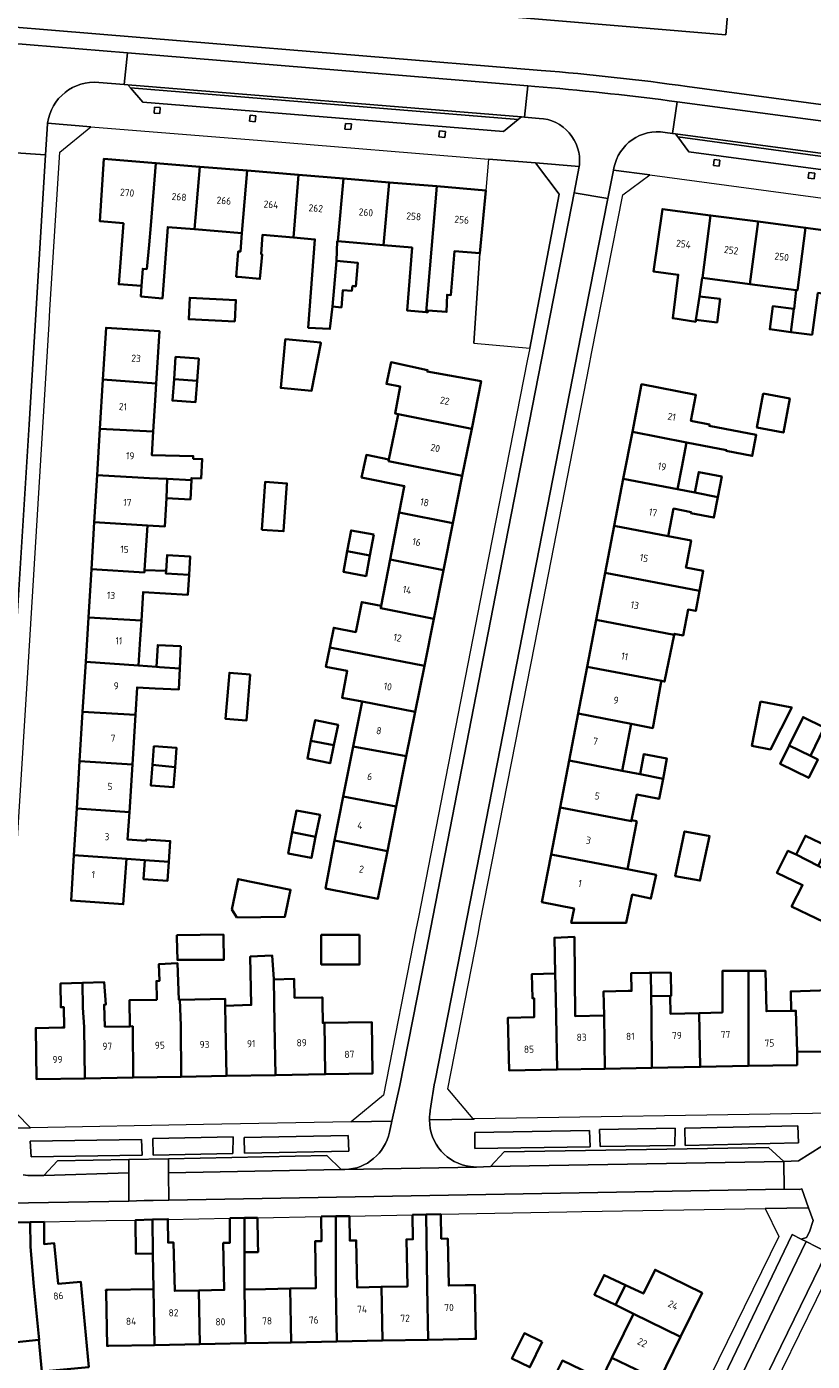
# Model space of a CAD drawing. Extents: x 151587 to 155483, y 462503 to 464608.
# Tile 87 of 236: x 153054 to 153153, y 463739 to 463906. Entities that reach past the tile are written whole.
import ezdxf
from ezdxf.enums import TextEntityAlignment as Align

# ---------------------------------------------------------------- set-up
doc = ezdxf.new("R2010")
doc.units = 0
doc.header["$LTSCALE"] = 0.5
for name, color, linetype, lineweight in [('B-RO-GR-BEPLANTING_CULTUUR_HEESTERS-GV', 251, 'CONTINUOUS', 18), ('B-RO-GR-GROENVOORZIENING-GV', 251, 'CONTINUOUS', 18), ('B-RO-IE-TERREINAFSCHEIDING_KUNSTMATIG_HEKWERK-G', 251, 'IE-TERREINAFSCHEIDING-KUNSTMATIG', 18), ('B-RO-OG-BEBOUWING-GV', 6, 'CONTINUOUS', 35), ('B-RO-OG-BEBOUWING-T18', 1, 'CONTINUOUS', 18), ('B-RO-OG-TERREIN_CULTUURSCHEIDING-GV', 251, 'CONTINUOUS', 18), ('B-RO-VH-VERHARDING_ASFALT-GV', 251, 'CONTINUOUS', 18), ('B-RO-VH-VERHARDING_BETONSTRAATSTEEN-GV', 251, 'CONTINUOUS', 18), ('B-RO-VH-VERHARDING_STRAATBAKSTEEN-GV', 251, 'CONTINUOUS', 18), ('B-RO-VH-VERHARDING_TEGEL-GV', 251, 'CONTINUOUS', 18)]:
    doc.layers.add(name, color=color, linetype=linetype, lineweight=lineweight)
doc.styles.add('NLCS-ISO-M200-T18', font='NLCS-ISO.ttf', dxfattribs={"height": 0.36})
doc.linetypes.add('IE-TERREINAFSCHEIDING-KUNSTMATIG', pattern='A,4,[82,NLCS.SHX,S=0.75,R=90,X=0,Y=0],4,-2', length=10)

msp = doc.modelspace()

# ---------------------------------------------------------------- linework, layer by layer
at = {"layer": 'B-RO-GR-BEPLANTING_CULTUUR_HEESTERS-GV', "flags": 128}
for points in [[(153117.003, 463866.099), (153120.699, 463885.425), (153117.746, 463889.354), (153111.845, 463889.839), (153111.483, 463885.916), (153110.755, 463878.018), (153110.001, 463866.707)], [(153079.748, 463767.042), (153069.678, 463766.847), (153069.708, 463764.754), (153079.735, 463764.93)], [(153094.221, 463767.221), (153081.135, 463766.959), (153081.185, 463764.965), (153094.266, 463765.232)], [(153110.098, 463767.591), (153110.114, 463765.569), (153124.596, 463765.786), (153124.527, 463767.835)], [(153135.258, 463768.123), (153125.754, 463767.972), (153125.849, 463765.83), (153135.248, 463765.951)], [(153136.512, 463765.957), (153150.748, 463766.271), (153150.69, 463768.409), (153136.475, 463768.13)], [(153068.237, 463766.721), (153054.272, 463766.483), (153054.396, 463764.503), (153068.309, 463764.725)]]:
    msp.add_lwpolyline(points, close=True, dxfattribs=at)
at = {"layer": 'B-RO-GR-GROENVOORZIENING-GV', "flags": 128}
for points in [[(153070.557, 463895.553), (153070.596, 463896.304), (153069.886, 463896.342), (153069.846, 463895.591)], [(153081.895, 463895.347), (153081.821, 463894.593), (153082.538, 463894.523), (153082.612, 463895.276)], [(153093.851, 463894.331), (153093.776, 463893.617), (153094.53, 463893.538), (153094.605, 463894.252)], [(153105.682, 463893.374), (153105.61, 463892.621), (153106.354, 463892.549), (153106.427, 463893.302)], [(153140.079, 463889.022), (153140.798, 463888.933), (153140.891, 463889.69), (153140.172, 463889.779)], [(153151.99, 463887.437), (153152.727, 463887.355), (153152.805, 463888.06), (153152.068, 463888.142)]]:
    msp.add_lwpolyline(points, close=True, dxfattribs=at)
at = {"layer": 'B-RO-IE-TERREINAFSCHEIDING_KUNSTMATIG_HEKWERK-G', "flags": 128}
for points in [[(153111.845, 463889.839), (153111.483, 463885.916)], [(153110.001, 463866.707), (153110.755, 463878.018)]]:
    msp.add_lwpolyline(points, dxfattribs=at)
at = {"layer": 'B-RO-OG-BEBOUWING-GV', "flags": 128}
for points in [[(153068.259, 463873.936), (153068.392, 463876.077), (153068.907, 463876.03), (153069.186, 463879.058), (153069.407, 463881.494), (153070.043, 463889.345), (153063.513, 463889.885), (153063.018, 463882.031), (153065.96, 463881.783), (153065.385, 463874.116)], [(153070.043, 463889.345), (153069.407, 463881.494), (153069.186, 463879.058), (153068.907, 463876.03), (153068.392, 463876.077), (153068.259, 463873.936), (153068.175, 463872.591), (153070.878, 463872.347), (153071.529, 463881.304), (153074.92, 463881.03), (153075.561, 463888.888)], [(153075.561, 463888.888), (153074.92, 463881.03), (153080.863, 463880.55), (153081.521, 463888.395)], [(153087.34, 463879.986), (153087.976, 463887.861), (153081.521, 463888.395), (153080.863, 463880.55), (153080.667, 463878.217), (153080.405, 463878.235), (153080.134, 463875.073), (153080.401, 463875.048), (153083.118, 463874.794), (153083.405, 463877.856), (153083.27, 463877.91), (153083.431, 463880.315)], [(153087.976, 463887.861), (153087.34, 463879.986), (153090.024, 463879.761), (153089.187, 463868.666), (153091.917, 463868.503), (153092.215, 463871.314), (153092.756, 463877.071), (153092.831, 463879.525), (153092.894, 463879.519), (153093.634, 463887.393)], [(153093.634, 463887.393), (153092.894, 463879.519), (153098.628, 463879.038), (153099.354, 463886.92)], [(153099.354, 463886.92), (153098.628, 463879.038), (153102.24, 463878.734), (153101.599, 463870.844), (153104.017, 463870.629), (153105.334, 463886.425)], [(153105.334, 463886.425), (153104.017, 463870.629), (153104.198, 463870.613), (153104.214, 463870.804), (153106.558, 463870.639), (153106.622, 463872.802), (153107.108, 463872.759), (153107.577, 463878.285), (153110.755, 463878.018), (153111.483, 463885.916)], [(153137.867, 463869.632), (153138.327, 463872.577), (153138.674, 463874.92), (153138.708, 463874.915), (153139.734, 463882.767), (153133.685, 463883.557), (153132.56, 463875.713), (153135.673, 463875.309), (153134.976, 463869.848), (153137.867, 463869.415)], [(153144.676, 463874.14), (153145.7, 463881.989), (153139.734, 463882.767), (153138.708, 463874.915)], [(153151.666, 463881.21), (153145.7, 463881.989), (153144.676, 463874.14), (153150.474, 463873.389), (153150.642, 463873.367)], [(153150.474, 463873.389), (153150.215, 463871.014), (153150.197, 463871.016), (153149.824, 463868.121), (153152.485, 463867.778), (153153.203, 463873.034), (153156.61, 463872.592), (153157.632, 463880.431), (153151.666, 463881.21), (153150.642, 463873.367)], [(153092.756, 463877.071), (153092.215, 463871.314), (153093.35, 463871.206), (153093.54, 463873.395), (153094.675, 463873.314), (153094.756, 463873.908), (153095.161, 463873.854), (153095.405, 463876.827)], [(153079.964, 463869.427), (153080.104, 463872.123), (153074.313, 463872.423), (153074.173, 463869.727)], [(153138.327, 463872.577), (153137.867, 463869.632), (153140.543, 463869.334), (153140.922, 463872.28)], [(153150.197, 463871.016), (153147.536, 463871.36), (153147.162, 463868.465), (153149.824, 463868.121)], [(153070.467, 463867.589), (153070.507, 463868.223), (153063.793, 463868.663), (153063.396, 463862.162), (153070.095, 463861.664)], [(153086.302, 463867.044), (153085.726, 463861.1), (153089.589, 463860.726), (153090.75, 463866.711), (153090.765, 463866.789), (153086.319, 463867.22)], [(153072.325, 463862.209), (153075.221, 463861.994), (153075.428, 463864.779), (153072.532, 463864.994)], [(153109.716, 463855.977), (153110.903, 463861.927), (153104.143, 463863.18), (153104.173, 463863.341), (153099.586, 463864.317), (153099.01, 463861.612), (153100.74, 463861.261), (153100.092, 463857.897), (153100.499, 463857.816)], [(153063.396, 463862.162), (153063.019, 463855.979), (153069.716, 463855.621), (153069.96, 463859.511), (153070.095, 463861.664)], [(153075.221, 463861.994), (153072.325, 463862.209), (153072.125, 463859.509), (153075.021, 463859.294)], [(153136.713, 463854.262), (153141.715, 463853.3), (153141.695, 463853.193), (153144.957, 463852.565), (153145.463, 463855.196), (153139.568, 463856.33), (153139.604, 463856.517), (153137.246, 463856.971), (153137.877, 463860.25), (153131.049, 463861.563), (153129.897, 463855.573)], [(153146.342, 463860.384), (153145.544, 463856.141), (153148.882, 463855.492), (153149.666, 463859.789)], [(153099.312, 463852.107), (153099.268, 463851.898), (153108.532, 463850.05), (153109.716, 463855.977), (153100.499, 463857.816), (153100.442, 463857.531)], [(153071.473, 463849.661), (153074.502, 463849.496), (153074.517, 463849.779), (153075.733, 463849.725), (153075.869, 463852.157), (153074.733, 463852.211), (153074.733, 463852.536), (153069.53, 463852.667), (153069.716, 463855.621), (153063.019, 463855.979), (153062.663, 463850.142), (153069.242, 463849.783)], [(153128.763, 463849.675), (153135.556, 463848.369), (153136.105, 463851.165), (153136.713, 463854.262), (153129.897, 463855.573)], [(153099.312, 463852.107), (153096.495, 463852.694), (153096.412, 463852.299), (153095.893, 463849.831), (153101.273, 463848.777), (153101.25, 463848.661), (153100.623, 463845.464), (153107.349, 463844.122), (153108.532, 463850.05), (153099.268, 463851.898)], [(153071.473, 463849.661), (153069.242, 463849.783), (153062.663, 463850.142), (153062.302, 463844.223), (153068.975, 463843.835), (153071.174, 463843.707), (153071.381, 463847.266)], [(153074.502, 463849.496), (153071.473, 463849.661), (153071.381, 463847.266), (153074.381, 463847.103)], [(153083.343, 463843.289), (153086.081, 463843.097), (153086.502, 463849.102), (153083.764, 463849.294)], [(153128.763, 463849.675), (153127.629, 463843.777), (153134.398, 463842.476), (153135.078, 463845.94), (153137.281, 463845.51), (153137.254, 463845.375), (153140.137, 463844.811), (153140.633, 463847.392), (153137.749, 463847.947), (153135.556, 463848.369)], [(153140.633, 463847.392), (153141.13, 463849.973), (153138.244, 463850.519), (153137.749, 463847.947)], [(153068.623, 463838.228), (153068.975, 463843.835), (153062.302, 463844.223), (153061.942, 463838.316), (153068.605, 463837.936)], [(153100.623, 463845.464), (153099.458, 463839.534), (153106.167, 463838.194), (153107.349, 463844.122)], [(153097.428, 463842.686), (153094.576, 463843.2), (153094.089, 463840.606), (153096.936, 463840.07)], [(153126.495, 463837.88), (153138.339, 463835.602), (153138.808, 463838.122), (153136.631, 463838.527), (153136.689, 463838.836), (153137.27, 463841.923), (153134.398, 463842.476), (153127.629, 463843.777)], [(153071.324, 463838.142), (153071.3, 463837.783), (153074.209, 463837.617), (153074.36, 463839.923), (153071.453, 463840.113)], [(153094.089, 463840.606), (153093.602, 463838.011), (153096.448, 463837.476), (153096.936, 463840.07)], [(153099.458, 463839.534), (153098.358, 463833.717), (153098.299, 463833.43), (153104.951, 463832.103), (153106.167, 463838.194)], [(153074.209, 463837.617), (153071.3, 463837.783), (153071.324, 463838.142), (153068.623, 463838.228), (153068.605, 463837.936), (153061.942, 463838.316), (153061.573, 463832.274), (153068.224, 463831.876), (153068.449, 463835.46), (153074.044, 463835.094)], [(153138.339, 463835.602), (153126.495, 463837.88), (153125.36, 463831.982), (153135.136, 463830.102), (153135.161, 463830.223), (153136.293, 463830.012), (153136.899, 463833.263), (153137.869, 463833.082)], [(153091.893, 463828.512), (153103.769, 463826.176), (153104.951, 463832.103), (153098.299, 463833.43), (153098.358, 463833.717), (153095.899, 463834.207), (153095.146, 463830.43), (153092.385, 463830.981)], [(153061.573, 463832.274), (153061.232, 463826.688), (153067.867, 463826.22), (153068.038, 463828.906), (153068.224, 463831.876)], [(153133.555, 463824.29), (153133.937, 463824.217), (153135.136, 463830.102), (153125.36, 463831.982), (153124.226, 463826.084)], [(153073.193, 463828.644), (153070.28, 463828.792), (153070.141, 463826.06), (153070.489, 463826.036), (153073.051, 463825.856)], [(153103.769, 463826.176), (153091.893, 463828.512), (153091.408, 463826.079), (153094.078, 463825.546), (153093.44, 463822.183), (153095.97, 463821.701), (153102.623, 463820.435)], [(153061.232, 463826.688), (153060.851, 463820.429), (153067.481, 463820.037), (153067.697, 463823.488), (153069.97, 463823.363), (153072.916, 463823.201), (153073.051, 463825.856), (153070.489, 463826.036), (153070.141, 463826.06), (153067.867, 463826.22)], [(153123.847, 463824.115), (153123.184, 463820.668), (153123.092, 463820.187), (153129.765, 463818.903), (153132.459, 463818.385), (153133.496, 463823.97), (153133.555, 463824.29), (153124.226, 463826.084)], [(153081.909, 463825.102), (153079.288, 463825.321), (153078.804, 463819.531), (153081.425, 463819.312)], [(153102.623, 463820.435), (153095.97, 463821.701), (153094.849, 463816.081), (153101.505, 463814.834)], [(153145.981, 463821.731), (153144.919, 463816.136), (153147.262, 463815.691), (153149.917, 463820.956)], [(153060.851, 463820.429), (153060.473, 463814.236), (153067.092, 463813.819), (153067.481, 463820.037)], [(153089.532, 463816.761), (153092.396, 463816.214), (153092.929, 463818.8), (153090.073, 463819.389)], [(153128.63, 463813.006), (153129.765, 463818.903), (153123.092, 463820.187), (153121.958, 463814.289)], [(153149.601, 463816.19), (153152.26, 463814.89), (153154.003, 463818.453), (153151.344, 463819.754)], [(153069.62, 463813.75), (153072.461, 463813.474), (153072.641, 463815.884), (153069.795, 463816.096)], [(153092.396, 463816.214), (153089.532, 463816.761), (153089.076, 463814.543), (153091.931, 463813.955)], [(153093.591, 463809.777), (153100.244, 463808.513), (153101.505, 463814.834), (153094.849, 463816.081)], [(153152.26, 463814.89), (153149.601, 463816.19), (153148.47, 463813.879), (153152.046, 463812.118), (153153.188, 463814.436)], [(153067.092, 463813.819), (153060.473, 463814.236), (153060.109, 463808.266), (153066.717, 463807.833)], [(153121.958, 463814.289), (153120.823, 463808.391), (153129.777, 463806.669), (153129.804, 463806.81), (153130.45, 463810.032), (153133.272, 463809.489), (153133.759, 463812.019), (153130.865, 463812.576), (153128.63, 463813.006)], [(153133.759, 463812.019), (153134.245, 463814.55), (153131.351, 463815.106), (153130.865, 463812.576)], [(153072.461, 463813.474), (153069.62, 463813.75), (153069.425, 463811.147), (153072.271, 463810.934)], [(153100.244, 463808.513), (153093.591, 463809.777), (153092.487, 463804.245), (153099.128, 463802.92)], [(153068.681, 463801.771), (153071.674, 463801.56), (153071.858, 463804.18), (153068.843, 463804.393), (153068.83, 463804.215), (153066.501, 463804.379), (153066.717, 463807.833), (153060.109, 463808.266), (153059.751, 463802.401), (153066.345, 463801.936)], [(153087.179, 463805.287), (153090.116, 463804.718), (153090.671, 463807.465), (153087.699, 463808.006)], [(153130.449, 463806.681), (153129.804, 463806.81), (153129.777, 463806.669), (153120.823, 463808.391), (153119.689, 463802.494), (153129.297, 463800.646)], [(153090.116, 463804.718), (153087.179, 463805.287), (153086.671, 463802.628), (153089.535, 463802.087), (153089.595, 463802.076)], [(153092.021, 463801.826), (153092.011, 463801.773), (153091.364, 463798.245), (153097.934, 463796.939), (153099.128, 463802.92), (153092.487, 463804.245)], [(153138.356, 463799.211), (153138.385, 463799.206), (153139.606, 463804.816), (153139.458, 463804.843), (153136.452, 463805.392), (153135.285, 463799.796)], [(153150.475, 463802.478), (153153.222, 463801.089), (153154.439, 463803.497), (153151.629, 463804.857)], [(153066.345, 463801.936), (153059.751, 463802.401), (153059.403, 463796.7), (153065.944, 463796.239)], [(153119.689, 463802.494), (153118.537, 463796.504), (153122.573, 463795.727), (153122.224, 463793.91), (153129.116, 463793.908), (153129.891, 463797.473), (153132.221, 463796.967), (153132.872, 463799.959), (153129.297, 463800.646)], [(153158.898, 463791.67), (153161.458, 463796.926), (153155.58, 463799.897), (153153.222, 463801.089), (153150.475, 463802.478), (153149.447, 463802.967), (153148.047, 463800.186), (153151.271, 463798.648), (153149.908, 463795.971), (153151.996, 463794.972), (153152.966, 463794.508)], [(153071.674, 463801.56), (153068.681, 463801.771), (153068.513, 463799.386), (153071.506, 463799.176)], [(153080.214, 463794.598), (153086.265, 463794.683), (153086.959, 463798.068), (153080.382, 463799.416), (153079.597, 463795.581)], [(153078.536, 463792.176), (153078.532, 463792.445), (153072.694, 463792.365), (153072.699, 463792.068), (153072.748, 463789.257), (153078.585, 463789.283)], [(153095.63, 463792.393), (153090.818, 463792.403), (153090.811, 463788.686), (153095.622, 463788.676)], [(153120.449, 463775.482), (153126.443, 463775.596), (153126.347, 463782.28), (153122.718, 463782.188), (153122.611, 463792.152), (153120.108, 463792.048), (153120.213, 463787.556), (153120.287, 463784.393), (153120.345, 463782.128)], [(153066.79, 463780.911), (153067.15, 463780.916), (153067.213, 463774.475), (153073.229, 463774.583), (153073.185, 463781.025), (153073.048, 463784.229), (153072.95, 463784.227), (153072.76, 463788.856), (153070.399, 463788.721), (153070.496, 463786.611), (153070.112, 463786.606), (153070.166, 463784.254), (153066.733, 463784.201)], [(153078.76, 463783.502), (153078.79, 463781.125), (153078.905, 463774.684), (153085.058, 463774.793), (153084.943, 463781.237), (153084.85, 463786.796), (153084.85, 463786.82), (153084.669, 463789.794), (153081.895, 463789.682), (153082.034, 463783.604)], [(153120.449, 463775.482), (153120.345, 463782.128), (153120.287, 463784.393), (153120.213, 463787.556), (153117.286, 463787.478), (153117.34, 463784.451), (153117.556, 463784.45), (153117.555, 463782.057), (153114.239, 463781.973), (153114.422, 463775.368)], [(153126.443, 463775.596), (153132.361, 463775.709), (153132.299, 463782.432), (153132.27, 463784.711), (153132.234, 463787.633), (153131.992, 463787.63), (153129.764, 463787.602), (153129.792, 463785.363), (153129.375, 463785.358), (153126.254, 463785.283), (153126.347, 463782.28)], [(153134.634, 463784.741), (153134.754, 463784.742), (153134.718, 463787.664), (153132.234, 463787.633), (153132.27, 463784.711)], [(153138.309, 463782.585), (153138.423, 463775.824), (153144.471, 463775.939), (153144.471, 463787.885), (153141.21, 463787.885), (153141.21, 463782.658)], [(153144.471, 463775.939), (153150.591, 463776.055), (153150.581, 463777.707), (153150.443, 463782.872), (153149.855, 463782.862), (153146.745, 463782.809), (153146.644, 463787.885), (153144.471, 463787.885)], [(153060.842, 463786.362), (153058.049, 463786.28), (153058.102, 463783.307), (153058.481, 463783.334), (153058.54, 463780.763), (153058.242, 463780.758), (153054.956, 463780.7), (153055.071, 463774.259), (153061.136, 463774.367), (153061.021, 463780.808), (153060.883, 463783.268)], [(153067.213, 463774.475), (153067.15, 463780.916), (153066.79, 463780.911), (153063.65, 463780.855), (153063.535, 463783.631), (153063.778, 463783.658), (153063.562, 463786.442), (153060.842, 463786.362), (153060.883, 463783.268), (153061.021, 463780.808), (153061.136, 463774.367)], [(153090.979, 463783.896), (153090.971, 463784.547), (153090.844, 463784.545), (153087.465, 463784.492), (153087.439, 463786.87), (153084.85, 463786.796), (153084.943, 463781.237), (153085.058, 463774.793), (153091.326, 463774.905), (153091.227, 463781.346), (153091.009, 463781.342)], [(153149.855, 463782.862), (153150.443, 463782.872), (153150.581, 463777.707), (153154.819, 463777.753), (153154.733, 463781.96), (153154.661, 463785.468), (153149.785, 463785.301)], [(153078.905, 463774.684), (153078.79, 463781.125), (153078.76, 463783.502), (153078.76, 463784.361), (153073.048, 463784.229), (153073.185, 463781.025), (153073.229, 463774.583)], [(153132.361, 463775.709), (153138.423, 463775.824), (153138.309, 463782.585), (153134.688, 463782.493), (153134.634, 463784.741), (153132.27, 463784.711), (153132.299, 463782.432)], [(153091.227, 463781.346), (153091.326, 463774.905), (153097.27, 463775.011), (153097.155, 463781.452)], [(153090.816, 463757.026), (153090.867, 463753.946), (153090.047, 463753.93), (153090.159, 463748.031), (153086.914, 463747.969), (153087.045, 463741.218), (153092.774, 463741.328), (153092.646, 463747.935), (153092.634, 463757.055)], [(153092.774, 463741.328), (153098.503, 463741.438), (153098.372, 463748.188), (153098.34, 463748.188), (153095.328, 463748.13), (153095.216, 463754.029), (153094.396, 463754.013), (153094.349, 463757.083), (153092.634, 463757.055), (153092.646, 463747.935)], [(153098.372, 463748.188), (153098.503, 463741.438), (153104.232, 463741.548), (153104.104, 463748.157), (153103.983, 463757.271), (153102.293, 463757.238), (153102.345, 463754.166), (153101.525, 463754.15), (153101.637, 463748.251)], [(153104.232, 463741.548), (153109.963, 463741.658), (153110.247, 463741.663), (153110.119, 463748.413), (153108.918, 463748.39), (153106.826, 463748.35), (153106.714, 463754.249), (153105.894, 463754.234), (153105.838, 463757.307), (153103.983, 463757.271), (153104.104, 463748.157)], [(153049.008, 463747.69), (153049.304, 463744.701), (153049.674, 463740.968), (153055.352, 463741.532), (153055.392, 463741.536), (153054.724, 463748.256), (153054.303, 463753.231), (153054.245, 463756.315), (153052.483, 463756.281), (153052.541, 463753.197), (153051.711, 463753.151), (153052.171, 463748.001)], [(153054.724, 463748.256), (153055.392, 463741.536), (153055.352, 463741.532), (153055.728, 463737.561), (153061.626, 463738.12), (153060.605, 463748.839), (153057.789, 463748.56), (153057.283, 463753.666), (153056.02, 463753.541), (153056.001, 463756.348), (153054.245, 463756.315), (153054.303, 463753.231)], [(153069.683, 463752.382), (153069.618, 463756.642), (153067.497, 463756.588), (153067.523, 463752.349)], [(153075.587, 463740.999), (153075.456, 463747.749), (153072.42, 463747.691), (153072.253, 463753.78), (153071.577, 463753.753), (153071.551, 463756.664), (153071.551, 463756.699), (153069.618, 463756.642), (153069.683, 463752.382), (153069.751, 463747.915), (153069.858, 463740.889)], [(153079.325, 463756.802), (153079.339, 463753.725), (153078.519, 463753.709), (153078.631, 463747.81), (153075.456, 463747.749), (153075.587, 463740.999), (153081.316, 463741.109), (153081.188, 463747.713), (153081.188, 463747.859), (153081.192, 463752.568), (153081.196, 463756.842)], [(153082.831, 463756.877), (153081.196, 463756.842), (153081.192, 463752.568), (153082.883, 463752.566), (153082.868, 463753.793)], [(153129.058, 463748.391), (153127.765, 463745.92), (153130.036, 463744.807), (153135.955, 463741.905), (153138.667, 463747.437), (153132.747, 463750.338), (153131.28, 463747.346)], [(153127.765, 463745.92), (153129.058, 463748.391), (153126.356, 463749.662), (153125.146, 463747.217), (153125.141, 463747.206)], [(153064.13, 463740.779), (153069.858, 463740.889), (153069.751, 463747.915), (153063.993, 463747.813), (153063.779, 463747.809), (153063.784, 463747.526), (153063.912, 463740.775)], [(153081.316, 463741.109), (153087.045, 463741.218), (153086.914, 463747.969), (153083.8, 463747.909), (153081.188, 463747.859), (153081.188, 463747.713)], [(153127.324, 463739.273), (153133.269, 463736.425), (153135.955, 463741.905), (153130.036, 463744.807), (153128.824, 463742.334)], [(153118.576, 463741.303), (153116.336, 463742.376), (153114.767, 463739.18), (153117.024, 463738.09)], [(153119.927, 463736.534), (153124.795, 463734.112), (153130.718, 463731.22), (153133.269, 463736.425), (153127.324, 463739.273), (153126.005, 463736.582), (153125.903, 463736.632), (153121.119, 463738.93)]]:
    msp.add_lwpolyline(points, close=True, dxfattribs=at)
at = {"layer": 'B-RO-OG-TERREIN_CULTUURSCHEIDING-GV', "flags": 128}
for points in [[(153171.369, 463961.205), (153148.981, 463964.607), (153147.113, 463977.047), (153146.137, 463964.955), (153145.907, 463963.372), (153146.23, 463959.838), (153145.251, 463948.22), (153144.946, 463945.739), (153081.715, 463953.514), (153083.069, 463955.866), (153077.586, 463956.54), (153076.233, 463954.188), (153073.213, 463948.936), (153037.081, 463952.147), (153036.739, 463952.177), (153036.134, 463944.247), (153033.434, 463910.081), (153035.125, 463907.851), (153073.66, 463904.647), (153118.446, 463900.972)], [(153136.789, 463898.954), (153162.915, 463895.431), (153171.369, 463961.205)]]:
    msp.add_lwpolyline(points, dxfattribs=at)
for points in [[(153070.057, 463911.488), (153072.744, 463943.375), (153144.334, 463937.342), (153141.647, 463905.455)], [(153070.057, 463911.488), (153141.647, 463905.455), (153144.334, 463937.342), (153072.744, 463943.375)]]:
    msp.add_lwpolyline(points, close=True, dxfattribs=at)
at = {"layer": 'B-RO-OG-TERREIN_CULTUURSCHEIDING-GV'}
msp.add_lwpolyline([(153118.446, 463900.972, -0.0158045), (153136.789, 463898.954)], format="xyb", dxfattribs=at)
at = {"layer": 'B-RO-VH-VERHARDING_ASFALT-GV', "flags": 128}
for points in [[(153062.897, 463899.458), (153066.059, 463899.222), (153066.482, 463903.189), (153045.036, 463904.964), (153044.635, 463900.966), (153046.656, 463900.777)], [(153117.633, 463898.971), (153116.757, 463899.057), (153116.351, 463895.104), (153118.196, 463894.953)], [(153134.001, 463893.189), (153134.927, 463893.06), (153135.515, 463897.046), (153134.525, 463897.169)], [(153052.052, 463894.571), (153051.84, 463890.67), (153056.193, 463890.366), (153056.436, 463894.25), (153056.448, 463894.347)], [(153123.254, 463889.116), (153123.214, 463888.905), (153122.585, 463885.615), (153126.822, 463884.9), (153127.536, 463888.456), (153127.591, 463888.731)]]:
    msp.add_lwpolyline(points, dxfattribs=at)
for points in [[(153066.525, 463899.187), (153115.962, 463895.136), (153116.351, 463895.104), (153116.757, 463899.057), (153066.482, 463903.189), (153066.059, 463899.222)], [(153199.676, 463884.42), (153200.287, 463888.47), (153135.515, 463897.046), (153134.927, 463893.06), (153135.299, 463893.008), (153199.341, 463884.465)]]:
    msp.add_lwpolyline(points, close=True, dxfattribs=at)
at = {"layer": 'B-RO-VH-VERHARDING_ASFALT-GV'}
for points in [[(153056.448, 463894.347, -0.4043155), (153062.897, 463899.458)], [(153134.525, 463897.169, 0.0120657), (153117.633, 463898.971)], [(153118.196, 463894.953, -0.4296486), (153123.254, 463889.116)], [(153127.591, 463888.731, -0.4081588), (153134.001, 463893.189)]]:
    msp.add_lwpolyline(points, format="xyb", dxfattribs=at)
at = {"layer": 'B-RO-VH-VERHARDING_BETONSTRAATSTEEN-GV', "flags": 128}
for points in [[(153115.56, 463894.809), (153115.962, 463895.136), (153066.525, 463899.187), (153066.86, 463898.792)], [(153115.56, 463894.809), (153066.86, 463898.792), (153068.402, 463896.974), (153113.693, 463893.295)], [(153135.299, 463893.008), (153135.596, 463892.616), (153198.798, 463884.062), (153199.341, 463884.465)], [(153135.596, 463892.616), (153136.998, 463890.764), (153196.975, 463882.712), (153198.798, 463884.062)], [(153112.074, 463763.322), (153148.906, 463763.957), (153147.02, 463765.704), (153113.795, 463765.149)], [(153066.657, 463762.503), (153066.651, 463764.208), (153057.705, 463764.003), (153055.955, 463762.199)], [(153066.651, 463764.208), (153066.657, 463762.503), (153066.67, 463758.953), (153068.583, 463759.019), (153069.728, 463759.056), (153071.682, 463759.084), (153071.645, 463762.525), (153071.623, 463764.284)], [(153093.336, 463762.915), (153091.535, 463764.683), (153071.623, 463764.284), (153071.645, 463762.525)], [(153116.148, 463685.338), (153117.73, 463684.564), (153124.961, 463699.182), (153126.641, 463702.649), (153130.619, 463710.755), (153137.006, 463723.4), (153140.237, 463730.013), (153151.717, 463753.88), (153151.121, 463754.182), (153149.977, 463754.749), (153138.489, 463730.862), (153135.271, 463724.27), (153134.695, 463723.09), (153129.522, 463712.516), (153129.032, 463711.516), (153123.383, 463699.959)]]:
    msp.add_lwpolyline(points, close=True, dxfattribs=at)
msp.add_lwpolyline([(153155.16, 463766.796), (153150.774, 463764.002), (153148.906, 463763.957), (153148.969, 463760.479), (153150.9, 463760.426), (153151.181, 463760.517), (153152.024, 463758.13), (153152.596, 463756.512), (153152.164, 463755.12), (153151.771, 463754.376), (153151.121, 463754.182), (153151.717, 463753.88), (153154.315, 463752.561)], dxfattribs=at)
at = {"layer": 'B-RO-VH-VERHARDING_STRAATBAKSTEEN-GV', "flags": 128}
for points in [[(153048.823, 463768.347), (153049.807, 463786.282), (153051.581, 463815.646), (153054.113, 463856.498), (153056.193, 463890.366), (153051.84, 463890.67), (153049.909, 463857.751), (153047.213, 463813.899), (153044.26, 463767.75), (153044.155, 463766.105)], [(153105.125, 463774.099), (153111.522, 463806.79), (153123.43, 463867.693), (153126.822, 463884.9), (153122.585, 463885.615), (153113.594, 463839.594), (153103.352, 463787.093), (153100.68, 463773.472), (153099.691, 463769.014), (153099.383, 463767.623)], [(153048.958, 463758.665), (153066.67, 463758.953), (153066.657, 463762.503), (153055.955, 463762.199), (153054.51, 463762.183)], [(153093.795, 463762.92), (153110.319, 463763.238)]]:
    msp.add_lwpolyline(points, dxfattribs=at)
at = {"layer": 'B-RO-VH-VERHARDING_STRAATBAKSTEEN-GV'}
for points in [[(153104.452, 463769.807, -0.0258833), (153105.125, 463774.099)], [(153104.418, 463769.152, -0.0274861), (153104.452, 463769.807)], [(153109.566, 463763.29, -0.3749336), (153104.418, 463769.152)], [(153099.383, 463767.623, -0.3456344), (153093.795, 463762.92)], [(153054.51, 463762.183, -0.050247), (153053.396, 463762.269)], [(153110.319, 463763.238, -0.0318125), (153109.566, 463763.29)]]:
    msp.add_lwpolyline(points, format="xyb", dxfattribs=at)
at = {"layer": 'B-RO-VH-VERHARDING_STRAATBAKSTEEN-GV', "flags": 128}
for points in [[(153148.969, 463760.479), (153148.906, 463763.957), (153112.074, 463763.322), (153110.319, 463763.238), (153093.795, 463762.92), (153093.336, 463762.915), (153071.645, 463762.525), (153071.682, 463759.084)], [(153151.717, 463753.88), (153140.237, 463730.013), (153137.006, 463723.4), (153139.488, 463722.152), (153154.315, 463752.561)]]:
    msp.add_lwpolyline(points, close=True, dxfattribs=at)
at = {"layer": 'B-RO-VH-VERHARDING_TEGEL-GV', "flags": 128}
for points in [[(153118.446, 463900.972), (153073.66, 463904.647), (153035.125, 463907.851), (153029.567, 463908.283), (153031.072, 463906.477), (153031.399, 463906.085), (153045.036, 463904.964), (153066.482, 463903.189), (153116.757, 463899.057), (153117.633, 463898.971)], [(153118.196, 463894.953), (153116.351, 463895.104), (153115.962, 463895.136), (153115.56, 463894.809), (153113.693, 463893.295), (153068.402, 463896.974), (153066.86, 463898.792), (153066.525, 463899.187), (153066.059, 463899.222), (153062.897, 463899.458)], [(153211.143, 463888.707), (153210.431, 463888.815), (153210.381, 463888.513), (153195.508, 463890.504), (153194.841, 463890.976), (153194.402, 463891.286), (153169.567, 463894.55), (153166.592, 463894.941), (153165.647, 463895.065), (153164.025, 463895.282), (153162.915, 463895.431), (153136.789, 463898.954)], [(153134.525, 463897.169), (153135.515, 463897.046), (153200.287, 463888.47), (153204.243, 463887.946)], [(153048.805, 463768.139), (153054.279, 463768.162), (153050.755, 463771.809), (153051.909, 463792.125), (153051.999, 463793.742), (153054.117, 463828.022), (153056.66, 463869.13), (153056.722, 463870.909), (153058, 463890.703), (153061.878, 463893.91), (153056.448, 463894.347), (153056.436, 463894.25), (153056.193, 463890.366), (153054.113, 463856.498), (153051.581, 463815.646), (153049.807, 463786.282), (153048.823, 463768.347)], [(153056.448, 463894.347), (153061.878, 463893.91), (153083.332, 463892.181), (153111.845, 463889.839), (153117.746, 463889.354), (153123.214, 463888.905), (153123.254, 463889.116)], [(153204.755, 463883.739), (153199.676, 463884.42), (153199.341, 463884.465), (153198.798, 463884.062), (153196.975, 463882.712), (153136.998, 463890.764), (153135.596, 463892.616), (153135.299, 463893.008), (153134.927, 463893.06), (153134.001, 463893.189)], [(153104.418, 463769.152), (153110.024, 463769.253), (153110.02, 463769.308), (153109.886, 463769.306), (153106.725, 463773.085), (153110.512, 463792.47), (153110.794, 463793.976), (153117.644, 463828.864), (153124.462, 463863.84), (153124.755, 463865.411), (153128.686, 463885.362), (153132.082, 463887.846), (153127.536, 463888.456), (153126.822, 463884.9), (153123.43, 463867.693), (153111.522, 463806.79), (153105.125, 463774.099)], [(153127.591, 463888.731), (153127.536, 463888.456), (153132.082, 463887.846), (153203.523, 463878.246), (153206.338, 463873.058), (153207.625, 463872.429), (153208.563, 463874.349), (153209.675, 463876.547)], [(153099.383, 463767.623), (153099.691, 463769.014), (153094.568, 463768.921), (153076.04, 463768.584), (153054.279, 463768.162), (153048.805, 463768.139)], [(153158.767, 463770.157), (153152.507, 463769.981), (153110.02, 463769.308), (153110.024, 463769.253), (153104.418, 463769.152)], [(153110.319, 463763.238), (153112.074, 463763.322), (153113.795, 463765.149), (153147.02, 463765.704), (153148.906, 463763.957), (153150.774, 463764.002), (153155.16, 463766.796), (153158.767, 463770.157)], [(153054.51, 463762.183), (153055.955, 463762.199), (153057.705, 463764.003), (153066.651, 463764.208), (153071.623, 463764.284), (153091.535, 463764.683), (153093.336, 463762.915), (153093.795, 463762.92)], [(153152.024, 463758.13), (153151.181, 463760.517), (153150.9, 463760.426), (153148.969, 463760.479), (153071.682, 463759.084), (153069.728, 463759.056), (153068.583, 463759.019), (153066.67, 463758.953), (153048.958, 463758.665)], [(153052.483, 463756.281), (153054.245, 463756.315), (153056.001, 463756.348), (153063.822, 463756.51), (153067.497, 463756.588), (153069.618, 463756.642), (153071.551, 463756.699), (153071.551, 463756.664), (153079.325, 463756.802), (153081.196, 463756.842), (153082.831, 463756.877), (153090.816, 463757.026), (153092.634, 463757.055), (153094.349, 463757.083), (153102.293, 463757.238), (153103.983, 463757.271), (153105.838, 463757.307), (153121.683, 463757.616), (153123.548, 463757.653), (153146.588, 463758.035), (153152.024, 463758.13)]]:
    msp.add_lwpolyline(points, dxfattribs=at)
at = {"layer": 'B-RO-VH-VERHARDING_TEGEL-GV'}
for points in [[(153062.897, 463899.458, 0.4043155), (153056.448, 463894.347)], [(153136.789, 463898.954, 0.0158045), (153118.446, 463900.972)], [(153117.633, 463898.971, -0.0120657), (153134.525, 463897.169)], [(153123.254, 463889.116, 0.4296486), (153118.196, 463894.953)], [(153134.001, 463893.189, 0.4081588), (153127.591, 463888.731)], [(153105.125, 463774.099, 0.0258833), (153104.452, 463769.807)], [(153104.452, 463769.807, 0.0274861), (153104.418, 463769.152)], [(153104.418, 463769.152, 0.3749336), (153109.566, 463763.29)], [(153093.795, 463762.92, 0.3456344), (153099.383, 463767.623)], [(153053.396, 463762.269, 0.050247), (153054.51, 463762.183)], [(153109.566, 463763.29, 0.0318125), (153110.319, 463763.238)]]:
    msp.add_lwpolyline(points, format="xyb", dxfattribs=at)
at = {"layer": 'B-RO-VH-VERHARDING_TEGEL-GV', "flags": 128}
for points in [[(153070.557, 463895.553), (153069.846, 463895.591), (153069.886, 463896.342), (153070.596, 463896.304)], [(153081.895, 463895.347), (153082.612, 463895.276), (153082.538, 463894.523), (153081.821, 463894.593)], [(153093.851, 463894.331), (153094.605, 463894.252), (153094.53, 463893.538), (153093.776, 463893.617)], [(153105.682, 463893.374), (153106.427, 463893.302), (153106.354, 463892.549), (153105.61, 463892.621)], [(153099.691, 463769.014), (153100.68, 463773.472), (153103.352, 463787.093), (153113.594, 463839.594), (153122.585, 463885.615), (153123.214, 463888.905), (153117.746, 463889.354), (153120.699, 463885.425), (153117.003, 463866.099), (153116.686, 463864.505), (153111.423, 463837.619), (153103.017, 463794.622), (153102.696, 463793.02), (153098.653, 463772.251), (153094.568, 463768.921)], [(153140.079, 463889.022), (153140.172, 463889.779), (153140.891, 463889.69), (153140.798, 463888.933)], [(153151.99, 463887.437), (153152.068, 463888.142), (153152.805, 463888.06), (153152.727, 463887.355)], [(153079.748, 463767.042), (153079.735, 463764.93), (153069.708, 463764.754), (153069.678, 463766.847)], [(153094.221, 463767.221), (153094.266, 463765.232), (153081.185, 463764.965), (153081.135, 463766.959)], [(153110.098, 463767.591), (153124.527, 463767.835), (153124.596, 463765.786), (153110.114, 463765.569)], [(153135.258, 463768.123), (153135.248, 463765.951), (153125.849, 463765.83), (153125.754, 463767.972)], [(153136.512, 463765.957), (153136.475, 463768.13), (153150.69, 463768.409), (153150.748, 463766.271)], [(153068.237, 463766.721), (153068.309, 463764.725), (153054.396, 463764.503), (153054.272, 463766.483)], [(153139.155, 463718.298), (153140.22, 463720.455), (153140.215, 463720.464), (153157.307, 463755.297), (153163.723, 463757.633), (153158.228, 463759.013), (153157.322, 463758.735), (153154.839, 463753.637), (153154.315, 463752.561), (153139.488, 463722.152), (153138.836, 463721.134)], [(153116.148, 463685.338), (153123.383, 463699.959), (153129.032, 463711.516), (153129.522, 463712.516), (153134.695, 463723.09), (153135.271, 463724.27), (153138.489, 463730.862), (153149.977, 463754.749), (153151.121, 463754.182), (153151.771, 463754.376), (153152.164, 463755.12), (153152.596, 463756.512), (153152.024, 463758.13), (153146.588, 463758.035), (153148.291, 463754.511), (153112.548, 463681.635), (153103.046, 463661.826), (153101.317, 463661.231), (153099.495, 463661.377), (153103.592, 463659.96), (153103.841, 463660.462), (153110.801, 463674.53), (153115.599, 463684.227)]]:
    msp.add_lwpolyline(points, close=True, dxfattribs=at)

# ---------------------------------------------------------------- texts
at = {"layer": 'B-RO-OG-BEBOUWING-T18', "style": 'NLCS-ISO-M200-T18'}
for s, rotation, p in [('270', 355.3, (153066.441, 463885.629)), ('268', 355.2, (153072.965, 463885.089)), ('266', 355.3, (153078.595, 463884.623)), ('264', 355.3, (153084.514, 463884.134)), ('262', 355.3, (153090.134, 463883.669)), ('260', 355.3, (153096.43, 463883.148)), ('258', 355.3, (153102.435, 463882.651)), ('256', 355.2, (153108.466, 463882.224)), ('254', 352.6, (153136.323, 463879.179)), ('252', 352.6, (153142.319, 463878.396)), ('250', 352.5, (153148.658, 463877.569)), ('23', 356.5, (153067.566, 463864.818)), ('21', 356.4, (153065.904, 463858.742)), ('22', 348.7, (153106.338, 463859.491)), ('21', 348.9, (153134.855, 463857.478)), ('20', 348.7, (153105.153, 463853.555)), ('19', 356.5, (153066.819, 463852.57)), ('19', 348.9, (153133.624, 463851.223)), ('17', 356.5, (153066.461, 463846.702)), ('18', 348.7, (153103.791, 463846.729)), ('17', 348.9, (153132.489, 463845.455)), ('15', 356.5, (153066.102, 463840.82)), ('16', 348.7, (153102.796, 463841.744)), ('15', 348.9, (153131.365, 463839.737)), ('14', 348.7, (153101.597, 463835.736)), ('13', 356.4, (153064.415, 463835.039)), ('13', 348.9, (153130.198, 463833.808)), ('11', 356.5, (153065.401, 463829.338)), ('12', 348.7, (153100.399, 463829.728)), ('11', 348.9, (153128.934, 463827.384)), ('9', 356.5, (153065.056, 463823.679)), ('10', 348.7, (153099.176, 463823.6)), ('9', 348.9, (153127.849, 463821.869)), ('7', 356.5, (153064.655, 463817.098)), ('8', 348.7, (153098.067, 463818.046)), ('7', 348.9, (153125.259, 463816.723)), ('6', 348.7, (153096.917, 463812.282)), ('5', 356.5, (153064.286, 463811.044)), ('5', 348.9, (153125.482, 463809.839)), ('4', 348.7, (153095.695, 463806.154)), ('3', 356.5, (153063.901, 463804.736)), ('3', 348.9, (153124.389, 463804.282)), ('1', 356, (153062.198, 463799.982)), ('2', 349.6, (153095.872, 463800.651)), ('1', 348.9, (153123.323, 463798.867)), ('77', 1.1, (153141.603, 463779.885)), ('97', 1, (153063.945, 463778.418)), ('95', 1, (153070.547, 463778.535)), ('93', 1, (153076.155, 463778.636)), ('91', 1, (153082.018, 463778.74)), ('89', 1, (153088.365, 463778.853)), ('83', 1.1, (153123.526, 463779.541)), ('81', 1.1, (153129.642, 463779.658)), ('79', 1.1, (153135.5, 463779.769)), ('75', 1, (153147.113, 463778.815)), ('99', 1, (153057.692, 463776.748)), ('87', 1, (153094.353, 463777.401)), ('85', 1.4, (153116.91, 463778.039)), ('86', 5.7, (153057.802, 463747.07)), ('82', 1.1, (153072.267, 463744.936)), ('74', 1.1, (153095.948, 463745.39)), ('70', 1.1, (153106.87, 463745.599)), ('24', 333.9, (153135.028, 463745.905)), ('84', 1, (153066.936, 463743.867)), ('80', 1.1, (153078.154, 463743.8)), ('78', 1.1, (153084.016, 463743.912)), ('76', 1.1, (153089.874, 463744.025)), ('72', 1.1, (153101.355, 463744.245)), ('22', 333.9, (153131.15, 463741.191))]:
    msp.add_text(s, height=0.9, rotation=rotation, dxfattribs=at).set_placement(p, align=Align.MIDDLE)

doc.saveas('drawing.dxf')
